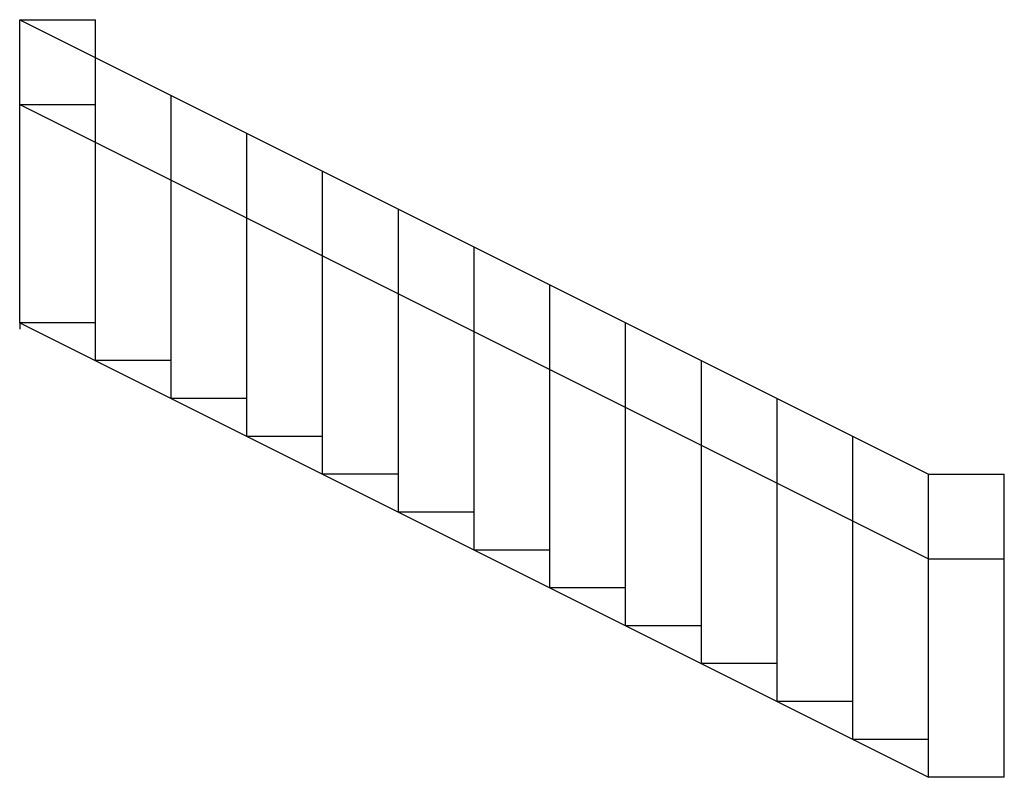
# Model space of a CAD drawing. Extents: x -3250 to 0, y 0 to 2500.
import ezdxf

# ---------------------------------------------------------------- set-up
doc = ezdxf.new("R2010")
doc.units = 0
doc.header["$MEASUREMENT"] = 0
doc.layers.get('0').update_dxf_attribs({"linetype": 'CONTINUOUS'})
doc.layers.add('墙体', color=7, linetype='CONTINUOUS')

msp = doc.modelspace()

# ---------------------------------------------------------------- linework, layer by layer
for p, q in [((-3250, 1500), (-3250, 2500)), ((-3000, 1500), (-3000, 2500)), ((-3000, 1500), (-3000, 1625)), ((-3000, 1500), (-3250, 1500)), ((-3000, 1375), (-3000, 1500)), ((-2750, 1375), (-3000, 1375)), ((-2750, 1250), (-2750, 1375)), ((-2500, 1250), (-2750, 1250)), ((-2500, 1125), (-2500, 1250)), ((-2250, 1125), (-2500, 1125)), ((-2250, 1000), (-2250, 1125)), ((-2000, 1000), (-2250, 1000)), ((-2000, 875), (-2000, 1000)), ((-250, 0), (-250, 1000)), ((0, 0), (0, 1000)), ((-1750, 875), (-2000, 875)), ((-1750, 750), (-1750, 875)), ((-1500, 750), (-1750, 750)), ((-1500, 625), (-1500, 750)), ((-1250, 625), (-1500, 625)), ((-1250, 500), (-1250, 625)), ((-1000, 500), (-1250, 500)), ((-1000, 375), (-1000, 500)), ((-750, 375), (-1000, 375)), ((-750, 250), (-750, 375)), ((-500, 250), (-750, 250)), ((-500, 125), (-500, 250)), ((-250, 125), (-500, 125)), ((-250, 0), (-250, 125)), ((0, 0), (-250, 0))]:
    msp.add_line(p, q)
at = {"layer": '墙体'}
for p, q in [((-3250, 2500), (-250, 1000)), ((-3250, 1500), (-3250, 2500)), ((-3250, 2500), (-3000, 2500)), ((-3000, 1375), (-3000, 2500)), ((-2750, 1250), (-2750, 2250)), ((-3250, 2220.5), (-250, 720.5)), ((-3250, 2220.5), (-3000, 2220.5)), ((-2500, 1125), (-2500, 2125)), ((-2250, 1000), (-2250, 2000)), ((-2000, 875), (-2000, 1875)), ((-1750, 750), (-1750, 1750)), ((-1500, 625), (-1500, 1625)), ((-3250, 1500), (-250, 0)), ((-3250, 1500), (-3250, 1479)), ((-1250, 500), (-1250, 1500)), ((-1000, 375), (-1000, 1375)), ((-750, 250), (-750, 1250)), ((-500, 125), (-500, 1125)), ((-250, 1000), (0, 1000)), ((-250, 0), (-250, 1000)), ((-250, 720.5), (0, 720.5))]:
    msp.add_line(p, q, dxfattribs=at)

doc.saveas('drawing.dxf')
